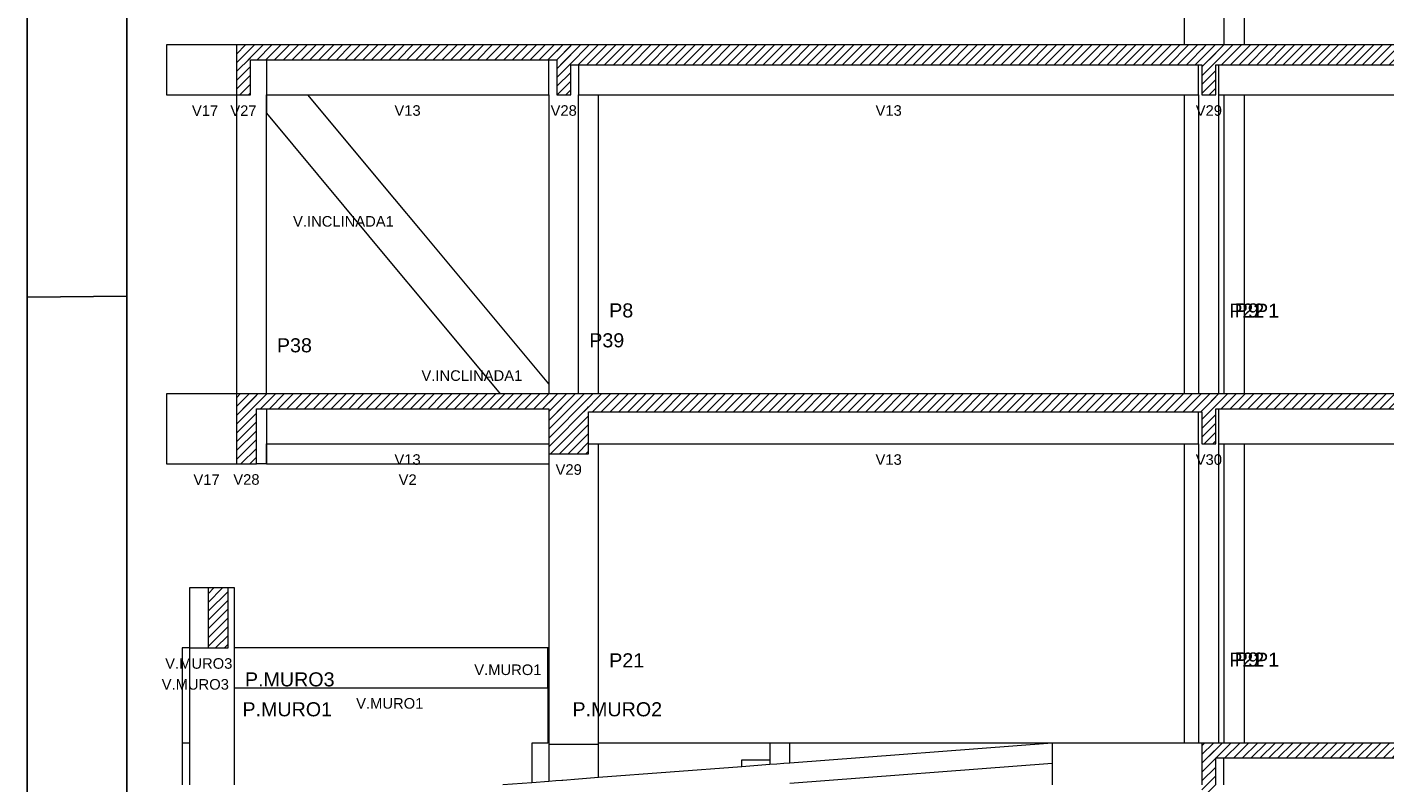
# Model space of a CAD drawing. Header units: millimetres. Extents: x 10 to 1250, y -62 to 528.
# Tile 195 of 256: x 76 to 90, y 340 to 348. Entities that reach past the tile are written whole.
import ezdxf

# ---------------------------------------------------------------- set-up
doc = ezdxf.new("R2010")
doc.units = ezdxf.units.MM
doc.header["$LTSCALE"] = 0.05
for name, color, linetype, lineweight in [('FO-Cotas', 5, 'Continuous', 5), ('FO-Níveis', 9, 'Continuous', 5), ('FO-Pilares pré-moldados', 3, 'Continuous', 20), ('FO-Seção das fundações', 9, 'Continuous', 5), ('FO-Títulos', 7, 'Continuous', 5)]:
    doc.layers.add(name, color=color, linetype=linetype, lineweight=lineweight)
doc.layers.add('FOLHA_PADRÃO', color=7, linetype='Continuous')
doc.styles.add('Arial', font='arial.ttf')
pattern_1 = [(45, (-96.81562, -34.92108), (-0.08838835, 0.08838835), [])]

# ---------------------------------------------------------------- blocks, each defined once
blk = doc.blocks.new('AAA')
at = {"layer": 'FO-Níveis', "linetype": 'Continuous'}
h = blk.add_hatch(dxfattribs=at)
h.set_pattern_fill('ANSI31', color=256, style=0)
h.set_pattern_definition(pattern_1)
h.paths.add_polyline_path([(-91.8839, 32.2821), (-85.1809, 32.2821), (-85.1809, 32.5821), (-91.8839, 32.5821), (-91.8839, 32.2821)])
h = blk.add_hatch(dxfattribs=at)
h.set_pattern_fill('ANSI31', color=256, style=0)
h.set_pattern_definition(pattern_1)
h.paths.add_polyline_path([(-91.8839, 31.5821), (-91.6039, 31.5821), (-91.6039, 32.5821), (-91.8839, 32.5821), (-91.8839, 31.5821)])
h = blk.add_hatch(dxfattribs=at)
h.set_pattern_fill('ANSI31', color=256, style=0)
h.set_pattern_definition(pattern_1)
h.paths.add_polyline_path([(-85.4609, 32.1821), (-72.2419, 32.1821), (-72.2419, 32.5821), (-85.4609, 32.5821), (-85.4609, 32.1821)])
h = blk.add_hatch(dxfattribs=at)
h.set_pattern_fill('ANSI31', color=256, style=0)
h.set_pattern_definition(pattern_1)
h.paths.add_polyline_path([(-85.4609, 31.5821), (-85.1809, 31.5821), (-85.1809, 32.5821), (-85.4609, 32.5821), (-85.4609, 31.5821)])
h = blk.add_hatch(dxfattribs=at)
h.set_pattern_fill('ANSI31', color=256, style=0)
h.set_pattern_definition(pattern_1)
h.paths.add_polyline_path([(-72.5219, 32.1821), (-59.2839, 32.1821), (-59.2839, 32.5821), (-72.5219, 32.5821), (-72.5219, 32.1821)])
h = blk.add_hatch(dxfattribs=at)
h.set_pattern_fill('ANSI31', color=256, style=0)
h.set_pattern_definition(pattern_1)
h.paths.add_polyline_path([(-72.5219, 31.5821), (-72.2419, 31.5821), (-72.2419, 32.5821), (-72.5219, 32.5821), (-72.5219, 31.5821)])
h = blk.add_hatch(dxfattribs=at)
h.set_pattern_fill('ANSI31', color=256, style=0)
h.set_pattern_definition(pattern_1)
h.paths.add_polyline_path([(-91.8839, 25.2821), (-84.8209, 25.2821), (-84.8209, 25.5821), (-91.8839, 25.5821), (-91.8839, 25.2821)])
h = blk.add_hatch(dxfattribs=at)
h.set_pattern_fill('ANSI31', color=256, style=0)
h.set_pattern_definition(pattern_1)
h.paths.add_polyline_path([(-91.8839, 24.1821), (-91.4839, 24.1821), (-91.4839, 25.5821), (-91.8839, 25.5821), (-91.8839, 24.1821)])
h = blk.add_hatch(dxfattribs=at)
h.set_pattern_fill('ANSI31', color=256, style=0)
h.set_pattern_definition(pattern_1)
h.paths.add_polyline_path([(-85.6209, 25.2221), (-72.2419, 25.2221), (-72.2419, 25.5821), (-85.6209, 25.5821), (-85.6209, 25.2221)])
h = blk.add_hatch(dxfattribs=at)
h.set_pattern_fill('ANSI31', color=256, style=0)
h.set_pattern_definition(pattern_1)
h.paths.add_polyline_path([(-85.6209, 24.3821), (-84.8209, 24.3821), (-84.8209, 25.5821), (-85.6209, 25.5821), (-85.6209, 24.3821)])
h = blk.add_hatch(dxfattribs=at)
h.set_pattern_fill('ANSI31', color=256, style=0)
h.set_pattern_definition(pattern_1)
h.paths.add_polyline_path([(-72.5219, 25.2821), (-59.2839, 25.2821), (-59.2839, 25.5821), (-72.5219, 25.5821), (-72.5219, 25.2821)])
h = blk.add_hatch(dxfattribs=at)
h.set_pattern_fill('ANSI31', color=256, style=0)
h.set_pattern_definition(pattern_1)
h.paths.add_polyline_path([(-72.5219, 24.5821), (-72.2419, 24.5821), (-72.2419, 25.5821), (-72.5219, 25.5821), (-72.5219, 24.5821)])
h = blk.add_hatch(dxfattribs=at)
h.set_pattern_fill('ANSI31', color=256, style=0)
h.set_pattern_definition(pattern_1)
h.paths.add_polyline_path([(-92.4539, 20.4921), (-92.0537, 20.4921), (-92.0537, 21.6921), (-92.4539, 21.6921), (-92.4539, 20.4921)])
h = blk.add_hatch(dxfattribs=at)
h.set_pattern_fill('ANSI31', color=256, style=0)
h.set_pattern_definition(pattern_1)
h.paths.add_polyline_path([(-72.5219, 18.2821), (-59.2839, 18.2821), (-59.2839, 18.5821), (-72.5219, 18.5821), (-72.5219, 18.2821)])
h = blk.add_hatch(dxfattribs=at)
h.set_pattern_fill('ANSI31', color=256, style=0)
h.set_pattern_definition(pattern_1)
h.paths.add_polyline_path([(-72.5219, 17.5821), (-72.2419, 17.5821), (-72.2419, 18.5821), (-72.5219, 18.5821), (-72.5219, 17.5821)])
at = {"layer": 'FO-Cotas'}
for p, q in [((-72.8759, 39.5821), (-72.8759, 32.5821)), ((-72.0759, 32.5821), (-72.0759, 38.5821)), ((-71.6664, 32.5821), (-71.6664, 38.5821)), ((-93.2839, 32.5821), (-93.2839, 31.5821)), ((-91.8859, 32.5821), (-93.2839, 32.5821)), ((-91.2849, 32.2821), (-91.2849, 31.5821)), ((-85.6209, 31.5821), (-85.6209, 32.2821)), ((-85.0209, 32.1821), (-85.0209, 31.5821)), ((-72.5865, 31.5821), (-72.5865, 32.1821)), ((-72.1865, 32.1821), (-72.1865, 31.5821)), ((-93.2839, 31.5821), (-91.8859, 31.5821)), ((-91.8849, 31.5821), (-91.8849, 29.4921)), ((-91.2849, 31.2124), (-91.2849, 31.5821)), ((-91.2849, 31.5821), (-91.2831, 31.5821)), ((-91.2831, 31.5821), (-91.2826, 31.5821)), ((-91.2826, 31.5821), (-91.2822, 31.5821)), ((-91.2822, 31.5821), (-90.4494, 31.5821)), ((-91.2822, 31.5821), (-91.2822, 31.2124)), ((-90.4494, 31.5821), (-85.6209, 31.5821)), ((-88.7064, 29.4895), (-90.4494, 31.5821)), ((-85.6209, 31.5821), (-85.6209, 29.4921)), ((-85.0209, 29.4921), (-85.0209, 31.5821)), ((-85.0209, 31.5821), (-84.6209, 31.5821)), ((-84.6209, 29.4921), (-84.6209, 31.5821)), ((-84.6209, 31.5821), (-78.7483, 31.5821)), ((-78.7483, 31.5821), (-72.8759, 31.5821)), ((-72.8759, 31.5821), (-72.8759, 29.4921)), ((-72.8759, 31.5821), (-72.5873, 31.5821)), ((-72.5873, 31.5821), (-72.5873, 29.4921)), ((-72.5873, 31.5821), (-72.5865, 31.5821)), ((-72.1865, 31.5821), (-72.1859, 31.5821)), ((-72.1859, 31.5821), (-72.1845, 31.5821)), ((-72.1845, 29.4921), (-72.1845, 31.5821)), ((-72.1845, 31.5821), (-72.0796, 31.5821)), ((-72.0796, 31.5821), (-72.0759, 31.5821)), ((-72.0759, 29.4921), (-72.0759, 31.5821)), ((-72.0759, 31.5821), (-71.6765, 31.5821)), ((-71.6765, 31.5821), (-71.6664, 31.5821)), ((-71.6664, 29.4921), (-71.6664, 31.5821)), ((-71.6664, 31.5821), (-65.2596, 31.5821)), ((-91.2849, 29.4921), (-91.2849, 31.2124)), ((-91.2822, 31.2124), (-88.7064, 28.1198)), ((-91.8849, 29.4921), (-91.8849, 25.5821)), ((-91.2849, 25.5821), (-91.2849, 29.4921)), ((-88.1945, 28.8748), (-88.7064, 29.4895)), ((-85.6209, 29.4921), (-85.6209, 25.7848)), ((-85.0209, 25.5821), (-85.0209, 29.4921)), ((-84.6209, 25.5821), (-84.6209, 29.4921)), ((-72.8759, 29.4921), (-72.8759, 25.5821)), ((-72.5873, 29.4921), (-72.5873, 25.5821)), ((-72.1845, 25.5821), (-72.1845, 29.4921)), ((-72.0759, 25.5821), (-72.0759, 29.4921)), ((-71.6664, 25.5821), (-71.6664, 29.4921)), ((-85.6209, 25.7848), (-88.1945, 28.8748)), ((-88.7064, 28.1198), (-88.1945, 27.5051)), ((-88.1945, 27.5051), (-86.5928, 25.5821)), ((-85.6209, 25.7848), (-85.6209, 25.5821)), ((-93.2839, 25.5821), (-93.2839, 24.5821)), ((-91.8859, 25.5821), (-93.2839, 25.5821)), ((-91.2849, 25.2821), (-91.2849, 24.5821)), ((-72.5869, 24.5821), (-72.5869, 25.2221)), ((-72.1869, 25.2821), (-72.1869, 24.5821)), ((-93.2839, 24.5821), (-93.2839, 24.1821)), ((-91.2849, 24.1821), (-91.2849, 24.5821)), ((-91.2849, 24.5821), (-91.2831, 24.5821)), ((-91.2831, 24.5821), (-91.2826, 24.5821)), ((-91.2826, 24.5821), (-85.76, 24.5821)), ((-91.2826, 24.5821), (-91.2826, 24.1821)), ((-85.76, 24.5821), (-85.6209, 24.5821)), ((-84.8209, 24.5821), (-84.6209, 24.5821)), ((-84.6209, 22.4921), (-84.6209, 24.5821)), ((-84.6209, 24.5821), (-72.8759, 24.5821)), ((-72.8759, 24.5821), (-72.8759, 22.4921)), ((-72.8759, 24.5821), (-72.5873, 24.5821)), ((-72.5873, 24.5821), (-72.5873, 22.4921)), ((-72.5873, 24.5821), (-72.5869, 24.5821)), ((-72.1869, 24.5821), (-72.1859, 24.5821)), ((-72.1859, 24.5821), (-72.1845, 24.5821)), ((-72.1845, 22.4921), (-72.1845, 24.5821)), ((-72.1845, 24.5821), (-72.0759, 24.5821)), ((-72.0759, 22.4921), (-72.0759, 24.5821)), ((-72.0759, 24.5821), (-71.6765, 24.5821)), ((-71.6765, 24.5821), (-71.6664, 24.5821)), ((-71.6664, 22.4921), (-71.6664, 24.5821)), ((-71.6664, 24.5821), (-65.2559, 24.5821)), ((-85.6209, 24.3821), (-85.6209, 24.1821)), ((-93.2839, 24.1821), (-91.8859, 24.1821)), ((-91.2849, 24.1821), (-91.4839, 24.1821)), ((-91.2826, 24.1821), (-85.6209, 24.1821)), ((-85.6209, 24.1821), (-85.6209, 22.4921)), ((-85.6209, 22.4921), (-85.6209, 20.4921)), ((-84.6209, 18.5821), (-84.6209, 22.4921)), ((-72.8759, 22.4921), (-72.8759, 18.5821)), ((-72.5873, 22.4921), (-72.5873, 18.5821)), ((-72.1845, 18.5821), (-72.1845, 22.4921)), ((-72.0759, 18.5821), (-72.0759, 22.4921)), ((-71.6664, 18.5821), (-71.6664, 22.4921)), ((-92.4539, 21.6921), (-92.8258, 21.6921)), ((-92.8258, 21.6921), (-92.8258, 20.4921)), ((-91.9259, 21.6921), (-92.0537, 21.6921)), ((-91.9259, 20.4921), (-91.9259, 21.6921)), ((-92.9759, 20.4921), (-92.9759, 18.5821)), ((-92.8259, 20.4921), (-92.9759, 20.4921)), ((-92.8259, 20.4921), (-92.8259, 18.5821)), ((-92.8258, 20.4921), (-92.4539, 20.4921)), ((-91.9259, 19.6921), (-91.9259, 20.4921)), ((-85.6402, 20.4921), (-91.9259, 20.4921)), ((-85.6369, 20.4921), (-85.6402, 20.4921)), ((-85.6402, 19.6921), (-85.6402, 20.4921)), ((-85.6369, 20.4921), (-85.6369, 19.6921)), ((-85.6336, 20.4921), (-85.6369, 20.4921)), ((-85.6209, 20.4921), (-85.6336, 20.4921)), ((-85.6209, 20.4921), (-85.6209, 18.5821)), ((-91.9259, 18.5821), (-91.9259, 19.6921)), ((-91.9259, 19.6921), (-85.6402, 19.6921)), ((-85.6402, 19.6921), (-85.6369, 19.6921)), ((-85.6369, 19.6921), (-85.6369, 18.5821)), ((-92.9759, 18.5821), (-92.9759, 17.7421)), ((-92.8259, 18.5821), (-92.9759, 18.5821)), ((-92.8259, 18.5821), (-92.8259, 17.7421)), ((-91.9259, 17.7421), (-91.9259, 18.5821)), ((-85.9569, 18.5821), (-85.9569, 17.7869)), ((-85.6369, 18.5821), (-85.9569, 18.5821)), ((-85.6209, 18.5821), (-85.6209, 18.5531)), ((-85.6209, 18.5531), (-85.6209, 17.8125)), ((-85.4809, 18.5531), (-85.6209, 18.5531)), ((-85.3569, 18.5531), (-85.4809, 18.5531)), ((-85.3409, 18.5531), (-85.3569, 18.5531)), ((-85.0209, 18.5531), (-85.3409, 18.5531)), ((-84.6209, 18.5531), (-85.0209, 18.5531)), ((-81.1859, 18.5821), (-84.6209, 18.5821)), ((-84.6209, 18.5531), (-84.6209, 18.5821)), ((-84.6209, 17.8887), (-84.6209, 18.5531)), ((-81.1859, 18.5821), (-81.1859, 18.2421)), ((-81.0459, 18.5821), (-81.1859, 18.5821)), ((-80.9059, 18.5821), (-81.0459, 18.5821)), ((-80.7859, 18.5821), (-80.9059, 18.5821)), ((-75.5239, 18.5821), (-80.7859, 18.5821)), ((-80.7859, 18.181), (-80.7859, 18.5821)), ((-75.5239, 18.5821), (-80.7859, 18.181)), ((-75.1239, 18.5821), (-75.5239, 18.5821)), ((-75.5239, 18.5821), (-75.5239, 18.1811)), ((-72.8759, 18.5821), (-75.1239, 18.5821)), ((-72.6873, 18.5821), (-72.8759, 18.5821)), ((-72.6853, 18.5821), (-72.6873, 18.5821)), ((-72.5873, 18.5821), (-72.6853, 18.5821)), ((-72.5219, 18.5821), (-72.5873, 18.5821)), ((-72.0845, 17.7421), (-72.0845, 18.2821)), ((-81.7459, 18.1078), (-84.6209, 17.8887)), ((-81.7459, 18.2421), (-81.1859, 18.2421)), ((-81.7459, 18.1078), (-81.7459, 18.2421)), ((-81.1859, 18.1505), (-81.7459, 18.1078)), ((-81.1859, 18.2421), (-81.1859, 18.1505)), ((-81.0459, 18.1612), (-81.1859, 18.1505)), ((-80.9059, 18.1719), (-81.0459, 18.1612)), ((-80.7859, 18.181), (-80.9059, 18.1719)), ((-80.7859, 17.78), (-75.5239, 18.1811)), ((-75.5239, 18.1811), (-75.5239, 17.7421)), ((-85.9569, 17.7869), (-86.5439, 17.7421)), ((-85.6209, 17.8125), (-85.9569, 17.7869)), ((-85.4809, 17.8231), (-85.6209, 17.8125)), ((-85.3569, 17.8326), (-85.4809, 17.8231)), ((-85.3409, 17.8338), (-85.3569, 17.8326)), ((-85.0209, 17.8582), (-85.3409, 17.8338)), ((-84.6209, 17.8887), (-85.0209, 17.8582))]:
    blk.add_line(p, q, dxfattribs=at)
at = {"layer": 'FO-Títulos'}
for p, q in [((-91.8839, 32.5821), (-91.8839, 32.2821)), ((-91.7439, 32.5821), (-91.8839, 32.5821)), ((-91.6039, 32.5821), (-91.7439, 32.5821)), ((-91.2868, 32.5821), (-91.6039, 32.5821)), ((-91.2849, 32.5821), (-91.2868, 32.5821)), ((-91.2831, 32.5821), (-91.2849, 32.5821)), ((-91.2826, 32.5821), (-91.2831, 32.5821)), ((-91.2822, 32.5821), (-91.2826, 32.5821)), ((-85.6209, 32.5821), (-91.2822, 32.5821)), ((-85.619, 32.5821), (-85.6209, 32.5821)), ((-85.4609, 32.5821), (-85.619, 32.5821)), ((-85.1809, 32.5821), (-85.4609, 32.5821)), ((-85.0209, 32.5821), (-85.1809, 32.5821)), ((-84.6209, 32.5821), (-85.0209, 32.5821)), ((-78.7483, 32.5821), (-84.6209, 32.5821)), ((-72.8759, 32.5821), (-78.7483, 32.5821)), ((-72.5873, 32.5821), (-72.8759, 32.5821)), ((-72.5865, 32.5821), (-72.5873, 32.5821)), ((-72.5219, 32.5821), (-72.5865, 32.5821)), ((-72.4806, 32.5821), (-72.5219, 32.5821)), ((-72.4659, 32.5821), (-72.4806, 32.5821)), ((-72.2419, 32.5821), (-72.4659, 32.5821)), ((-72.1865, 32.5821), (-72.2419, 32.5821)), ((-72.1859, 32.5821), (-72.1865, 32.5821)), ((-72.1845, 32.5821), (-72.1859, 32.5821)), ((-72.0796, 32.5821), (-72.1845, 32.5821)), ((-72.0759, 32.5821), (-72.0796, 32.5821)), ((-71.6765, 32.5821), (-72.0759, 32.5821)), ((-71.6664, 32.5821), (-71.6765, 32.5821)), ((-65.2596, 32.5821), (-71.6664, 32.5821)), ((-91.8839, 32.2821), (-91.8839, 31.5821)), ((-91.6039, 31.5821), (-91.6039, 32.2821)), ((-91.6039, 32.2821), (-91.2868, 32.2821)), ((-91.2868, 32.2821), (-91.2849, 32.2821)), ((-91.2849, 32.2821), (-91.2831, 32.2821)), ((-91.2831, 32.2821), (-91.2826, 32.2821)), ((-91.2826, 32.2821), (-91.2822, 32.2821)), ((-91.2822, 32.2821), (-91.0324, 32.2821)), ((-91.0324, 32.2821), (-85.6209, 32.2821)), ((-85.6209, 32.2821), (-85.619, 32.2821)), ((-85.619, 32.2821), (-85.4609, 32.2821)), ((-85.4609, 32.2821), (-85.4609, 32.1821)), ((-85.4609, 32.1821), (-85.4609, 31.5821)), ((-85.1809, 31.5821), (-85.1809, 32.1821)), ((-85.1809, 32.1821), (-85.0209, 32.1821)), ((-85.0209, 32.1821), (-84.6209, 32.1821)), ((-84.6209, 32.1821), (-78.7483, 32.1821)), ((-78.7483, 32.1821), (-72.8759, 32.1821)), ((-72.8759, 32.1821), (-72.5873, 32.1821)), ((-72.5873, 32.1821), (-72.5865, 32.1821)), ((-72.5865, 32.1821), (-72.5219, 32.1821)), ((-72.5219, 32.1821), (-72.5219, 31.5821)), ((-72.2419, 31.5821), (-72.2419, 32.1821)), ((-72.2419, 32.1821), (-72.1865, 32.1821)), ((-72.1865, 32.1821), (-72.1859, 32.1821)), ((-72.1859, 32.1821), (-72.1845, 32.1821)), ((-72.1845, 32.1821), (-72.0796, 32.1821)), ((-72.0796, 32.1821), (-72.0759, 32.1821)), ((-72.0759, 32.1821), (-71.6765, 32.1821)), ((-71.6765, 32.1821), (-71.6664, 32.1821)), ((-71.6664, 32.1821), (-65.2596, 32.1821)), ((-91.8839, 31.5821), (-91.7439, 31.5821)), ((-91.7439, 31.5821), (-91.6039, 31.5821)), ((-85.4609, 31.5821), (-85.1809, 31.5821)), ((-72.5219, 31.5821), (-72.4806, 31.5821)), ((-72.4806, 31.5821), (-72.4659, 31.5821)), ((-72.4659, 31.5821), (-72.2419, 31.5821)), ((-91.8839, 25.5821), (-91.8839, 25.2821)), ((-91.6839, 25.5821), (-91.8839, 25.5821)), ((-91.4839, 25.5821), (-91.6839, 25.5821)), ((-91.2849, 25.5821), (-91.4839, 25.5821)), ((-91.2831, 25.5821), (-91.2849, 25.5821)), ((-91.2826, 25.5821), (-91.2831, 25.5821)), ((-86.5928, 25.5821), (-91.2826, 25.5821)), ((-85.6209, 25.5821), (-86.5928, 25.5821)), ((-85.619, 25.5821), (-85.6209, 25.5821)), ((-85.6186, 25.5821), (-85.619, 25.5821)), ((-85.0209, 25.5821), (-85.6186, 25.5821)), ((-84.8209, 25.5821), (-85.0209, 25.5821)), ((-84.6209, 25.5821), (-84.8209, 25.5821)), ((-72.8759, 25.5821), (-84.6209, 25.5821)), ((-72.5873, 25.5821), (-72.8759, 25.5821)), ((-72.5869, 25.5821), (-72.5873, 25.5821)), ((-72.5219, 25.5821), (-72.5869, 25.5821)), ((-72.4806, 25.5821), (-72.5219, 25.5821)), ((-72.4659, 25.5821), (-72.4806, 25.5821)), ((-72.2419, 25.5821), (-72.4659, 25.5821)), ((-72.1869, 25.5821), (-72.2419, 25.5821)), ((-72.1859, 25.5821), (-72.1869, 25.5821)), ((-72.1845, 25.5821), (-72.1859, 25.5821)), ((-72.0759, 25.5821), (-72.1845, 25.5821)), ((-71.6765, 25.5821), (-72.0759, 25.5821)), ((-71.6664, 25.5821), (-71.6765, 25.5821)), ((-65.2559, 25.5821), (-71.6664, 25.5821)), ((-91.8839, 25.2821), (-91.8839, 24.1821)), ((-91.4839, 24.1821), (-91.4839, 25.2821)), ((-91.4839, 25.2821), (-91.2849, 25.2821)), ((-91.2849, 25.2821), (-91.2831, 25.2821)), ((-91.2831, 25.2821), (-91.2826, 25.2821)), ((-91.2826, 25.2821), (-86.343, 25.2821)), ((-86.343, 25.2821), (-85.6209, 25.2821)), ((-85.6209, 25.2821), (-85.6209, 25.2221)), ((-85.6209, 25.2221), (-85.6209, 24.5821)), ((-84.8209, 24.5821), (-84.8209, 25.2221)), ((-84.8209, 25.2221), (-84.6209, 25.2221)), ((-84.6209, 25.2221), (-72.8759, 25.2221)), ((-72.8759, 25.2221), (-72.5873, 25.2221)), ((-72.5873, 25.2221), (-72.5869, 25.2221)), ((-72.5869, 25.2221), (-72.5219, 25.2221)), ((-72.5219, 25.2221), (-72.5219, 24.5821)), ((-72.2419, 25.2821), (-72.1869, 25.2821)), ((-72.2419, 25.2221), (-72.2419, 25.2821)), ((-72.2419, 24.5821), (-72.2419, 25.2221)), ((-72.1869, 25.2821), (-72.1859, 25.2821)), ((-72.1859, 25.2821), (-72.1845, 25.2821)), ((-72.1845, 25.2821), (-72.0759, 25.2821)), ((-72.0759, 25.2821), (-71.6765, 25.2821)), ((-71.6765, 25.2821), (-71.6664, 25.2821)), ((-71.6664, 25.2821), (-65.2559, 25.2821)), ((-85.6209, 24.5821), (-85.6209, 24.4152)), ((-84.8209, 24.3821), (-84.8209, 24.5821)), ((-72.5219, 24.5821), (-72.4806, 24.5821)), ((-72.4806, 24.5821), (-72.4659, 24.5821)), ((-72.4659, 24.5821), (-72.2419, 24.5821)), ((-85.6209, 24.4152), (-85.6209, 24.3821)), ((-85.6209, 24.3821), (-85.619, 24.3821)), ((-85.619, 24.3821), (-85.0209, 24.3821)), ((-85.0209, 24.3821), (-84.8209, 24.3821)), ((-91.8839, 24.1821), (-91.6839, 24.1821)), ((-91.6839, 24.1821), (-91.4839, 24.1821)), ((-92.0537, 21.6921), (-92.4539, 21.6921)), ((-92.4539, 21.6921), (-92.4539, 20.4921)), ((-92.0537, 20.4921), (-92.0537, 21.6921)), ((-92.4539, 20.4921), (-92.2059, 20.4921)), ((-92.2059, 20.4921), (-92.0537, 20.4921)), ((-72.5219, 18.5821), (-72.5219, 18.2821)), ((-72.4952, 18.5821), (-72.5219, 18.5821)), ((-72.4806, 18.5821), (-72.4952, 18.5821)), ((-72.4659, 18.5821), (-72.4806, 18.5821)), ((-72.3819, 18.5821), (-72.4659, 18.5821)), ((-72.2419, 18.5821), (-72.3819, 18.5821)), ((-72.1859, 18.5821), (-72.2419, 18.5821)), ((-72.1845, 18.5821), (-72.1859, 18.5821)), ((-72.0859, 18.5821), (-72.1845, 18.5821)), ((-72.0845, 18.5821), (-72.0859, 18.5821)), ((-72.0759, 18.5821), (-72.0845, 18.5821)), ((-71.6664, 18.5821), (-72.0759, 18.5821)), ((-71.4767, 18.5821), (-71.6664, 18.5821)), ((-71.4666, 18.5821), (-71.4767, 18.5821)), ((-65.2559, 18.5821), (-71.4666, 18.5821)), ((-72.5219, 18.2821), (-72.5219, 17.7421)), ((-72.2419, 17.7421), (-72.2419, 18.2821)), ((-72.2419, 18.2821), (-72.1859, 18.2821)), ((-72.1859, 18.2821), (-72.0859, 18.2821)), ((-72.0859, 18.2821), (-72.0845, 18.2821)), ((-72.0845, 18.2821), (-72.0759, 18.2821)), ((-72.0759, 18.2821), (-71.4767, 18.2821)), ((-71.4767, 18.2821), (-71.4666, 18.2821)), ((-71.4666, 18.2821), (-65.2559, 18.2821))]:
    blk.add_line(p, q, dxfattribs=at)
at = {"layer": 'FO-Pilares pré-moldados', "char_height": 0.2824, "attachment_point": 7, "line_spacing_factor": 0.798, "style": 'Arial'}
for s, insert in [('P8', (-84.4091, 27.1135)), ('P22', (-71.9727, 27.1135)), ('P9', (-71.8641, 27.1135)), ('P1', (-71.4546, 27.1135)), ('P38', (-91.0731, 26.4135)), ('P39', (-84.8091, 26.5135)), ('P21', (-84.4091, 20.099)), ('P22', (-71.9727, 20.1135)), ('P9', (-71.8641, 20.1135)), ('P1', (-71.4546, 20.1135)), ('P.MURO3', (-91.7141, 19.7135)), ('P.MURO1', (-91.7641, 19.1135)), ('P.MURO2', (-85.1451, 19.1135))]:
    blk.add_mtext(s, dxfattribs=dict(at, insert=insert))
at = {"layer": 'FO-Seção das fundações', "char_height": 0.2118, "attachment_point": 8, "line_spacing_factor": 0.798, "style": 'Arial'}
for s, insert in [('V17', (-92.5139, 31.1585)), ('V27', (-91.7439, 31.1585)), ('V13', (-88.4529, 31.1585)), ('V28', (-85.3209, 31.1585)), ('V13', (-78.8037, 31.1585)), ('V29', (-72.3819, 31.1585)), ('V.INCLINADA1', (-89.7383, 28.9352)), ('V.INCLINADA1', (-87.1625, 25.8425)), ('V13', (-88.4529, 24.1585)), ('V29', (-85.2209, 23.9585)), ('V13', (-78.8039, 24.1585)), ('V30', (-72.3819, 24.1585)), ('V17', (-92.4839, 23.7585)), ('V28', (-91.6839, 23.7585)), ('V2', (-88.4508, 23.7585)), ('V.MURO3', (-92.6399, 20.0685)), ('V.MURO1', (-86.4406, 19.9423)), ('V.MURO3', (-92.7097, 19.6494)), ('V.MURO1', (-88.8097, 19.2685))]:
    blk.add_mtext(s, dxfattribs=dict(at, insert=insert))
blk = doc.blocks.new('A1')
at = {"layer": 'FOLHA_PADRÃO', "color": 1}
blk.add_line((-83.1, 14.858), (-84.1, 14.85), dxfattribs=at)
at = {"layer": 'FOLHA_PADRÃO', "color": 1, "linetype": 'Continuous'}
blk.add_lwpolyline([(-84.1, 0), (0, 0), (0, 59.4), (-84.1, 59.4), (-84.1, 0)], dxfattribs=at)
at = {"layer": 'FOLHA_PADRÃO', "color": 6, "linetype": 'Continuous'}
blk.add_lwpolyline([(-83.1, 58.4), (-1, 58.4), (-1, 1), (-83.1, 1), (-83.1, 58.4)], dxfattribs=at)

msp = doc.modelspace()

# ---------------------------------------------------------------- block references
msp.add_blockref('A1', (160.3174, 330.2715))
msp.add_blockref('A1', (160.3174, 330.2715))
at = {"xscale": 0.5, "yscale": 0.5, "zscale": 0.5}
msp.add_blockref('AAA', (124.2583, 331.3584), dxfattribs=at)

doc.saveas('drawing.dxf')
